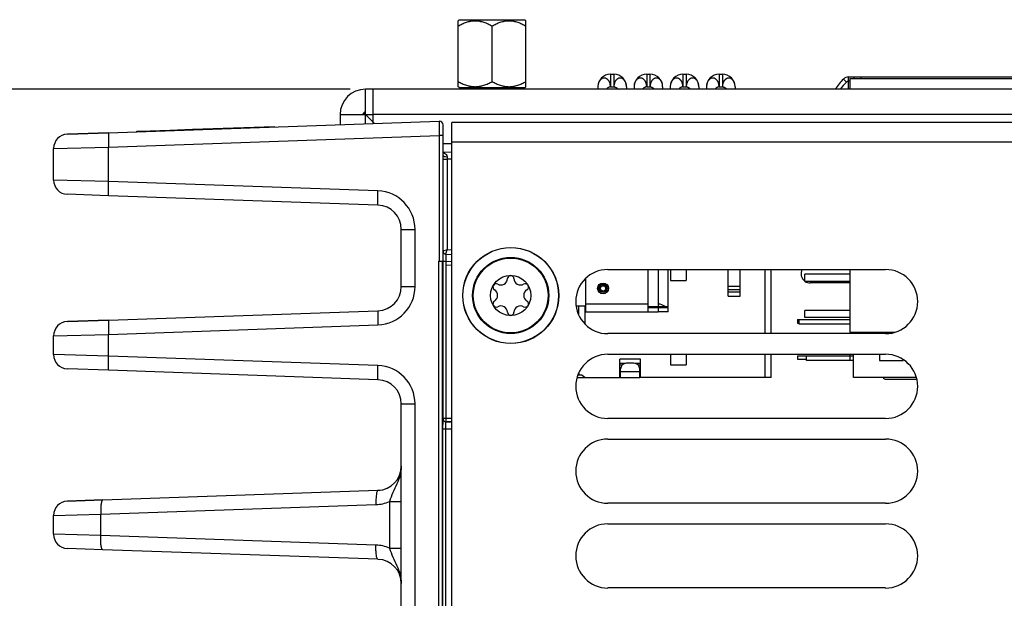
# Model space of a CAD drawing. Header units: inches. Extents: x 0 to 34, y 0 to 22.
# Tile 77 of 133: x 11.4 to 14.1, y 11.2 to 12.8. Entities that reach past the tile are written whole.
import ezdxf

# ---------------------------------------------------------------- set-up
doc = ezdxf.new("R2010")
doc.units = ezdxf.units.IN
doc.header["$LTSCALE"] = 1.87
doc.header["$MEASUREMENT"] = 0
doc.layers.get('0').update_dxf_attribs({"linetype": 'CONTINUOUS'})
for name, color, linetype in [('02___PRT_ALL_AXES', 7, 'CONTINUOUS'), ('5_ALL_CURVES', 7, 'CONTINUOUS'), ('COSMETIC', 7, 'CONTINUOUS'), ('DIMENSIONS', 7, 'CONTINUOUS')]:
    doc.layers.add(name, color=color, linetype=linetype)
doc.styles.get("Standard").update_dxf_attribs({"font": 'txt', "width": 0.8})
doc.dimstyles.new('DIMSTYLE_2', dxfattribs={"dimtxt": 0.125, "dimasz": 0.18, "dimexe": 0.125, "dimexo": 0.0625, "dimgap": 0.0625, "dimtad": 0, "dimtih": 1, "dimtoh": 1, "dimzin": 4, "dimdsep": 46, "dimtxsty": 'STANDARD', "dimblk": '_FILLED', "dimblk1": '_FILLED', "dimblk2": '_FILLED', "dimcen": 0.09, "dimadec": 0, "dimazin": 0, "dimtp": 0.01, "dimtm": 0.01, "dimtfac": 1, "dimtofl": 0, "dimtmove": 0, "dimatfit": 3, "dimldrblk": '_FILLED', "dimfxl": 1, "dimtolj": 1, "dimtzin": 4, "dimarcsym": 0})

# ---------------------------------------------------------------- blocks, each defined once
blk = doc.blocks.new('_FILLED')
at = {"color": 0, "linetype": 'ByBlock'}
blk.add_solid([(0, 0), (-1, 0.1736), (-1, -0.1736)], dxfattribs=at)
blk = doc.blocks.new('*D7')
at = {"layer": 'DIMENSIONS', "color": 2, "linetype": 'Continuous', "transparency": 16777216}
for p, q in [((12.2778, 12.6011), (10.5217, 12.6011)), ((10.6467, 12.6011), (10.6467, 10.6706)), ((10.6467, 8.3027), (10.6467, 10.4206)), ((12.4922, 8.3027), (10.5217, 8.3027))]:
    blk.add_line(p, q, dxfattribs=at)
at = {"layer": 'DIMENSIONS', "color": 2, "linetype": 'Continuous', "transparency": 16777216, "xscale": 0.18, "yscale": 0.18, "zscale": 0.18}
for p, rotation in [((10.6467, 12.6011), 90), ((10.6467, 8.3027), 270)]:
    blk.add_blockref('_FILLED', p, dxfattribs=dict(at, rotation=rotation))
at = {"layer": 'DIMENSIONS', "color": 2, "linetype": 'Continuous', "transparency": 16777216, "insert": (10.6467, 10.6081), "char_height": 0.125, "width": 1.225, "attachment_point": 2, "line_spacing_factor": 0.9}
blk.add_mtext('4.30{\\Ftxt.shx;\\W1.000000;\\H0.125000; }[109.2]', dxfattribs=at)

msp = doc.modelspace()

# ---------------------------------------------------------------- linework, layer by layer
at = {"color": 7, "linetype": 'Continuous'}
for p, q in [((12.5766, 12.7903), (12.5795, 12.7932)), ((12.5766, 12.6081), (12.5766, 12.7902)), ((12.5795, 12.7931), (12.6201, 12.7931)), ((12.6201, 12.7931), (12.7201, 12.7931)), ((12.7201, 12.7931), (12.7607, 12.7931)), ((12.7636, 12.7902), (12.7607, 12.7931)), ((12.7636, 12.6081), (12.7636, 12.7902)), ((12.6701, 12.6226), (12.6701, 12.7758)), ((12.9974, 12.6427), (12.9974, 12.6077)), ((12.9974, 12.6427), (13.0064, 12.6427)), ((13.0064, 12.6427), (13.0064, 12.6077)), ((13.0974, 12.6427), (13.0974, 12.6077)), ((13.0974, 12.6427), (13.1064, 12.6427)), ((13.1064, 12.6427), (13.1064, 12.6077)), ((13.1974, 12.6427), (13.1974, 12.6077)), ((13.1974, 12.6427), (13.2064, 12.6427)), ((13.2064, 12.6427), (13.2064, 12.6077)), ((13.2974, 12.6427), (13.2974, 12.6077)), ((13.2974, 12.6427), (13.3064, 12.6427)), ((13.3064, 12.6427), (13.3064, 12.6077)), ((13.649, 12.6209), (13.6408, 12.6291)), ((13.6507, 12.6222), (13.649, 12.6209)), ((13.6549, 12.635), (14.2089, 12.6351)), ((13.6549, 12.6232), (13.6549, 12.635)), ((13.6589, 12.6232), (13.6549, 12.6232)), ((13.6549, 12.6011), (13.6549, 12.623)), ((13.6589, 12.6304), (13.6589, 12.6011)), ((13.6589, 12.6304), (14.1639, 12.6304)), ((13.6699, 12.635), (13.6699, 12.6304)), ((13.6899, 12.6304), (13.6899, 12.635)), ((12.5791, 12.6056), (12.5766, 12.6081)), ((12.5791, 12.6056), (12.5951, 12.6056)), ((12.5951, 12.6056), (12.7451, 12.6056)), ((12.7451, 12.6056), (12.7611, 12.6056)), ((12.7611, 12.6056), (12.7636, 12.6081)), ((12.9624, 12.6077), (12.9624, 12.6011)), ((12.9974, 12.6077), (13.0064, 12.6077)), ((13.0414, 12.6077), (13.0414, 12.6011)), ((13.0624, 12.6077), (13.0624, 12.6011)), ((13.0974, 12.6077), (13.1064, 12.6077)), ((13.1414, 12.6077), (13.1414, 12.6011)), ((13.1624, 12.6077), (13.1624, 12.6011)), ((13.1974, 12.6077), (13.2064, 12.6077)), ((13.2414, 12.6077), (13.2414, 12.6011)), ((13.2624, 12.6077), (13.2624, 12.6011)), ((13.2974, 12.6077), (13.3064, 12.6077)), ((13.3414, 12.6077), (13.3414, 12.6011)), ((11.6107, 12.4808), (12.5243, 12.5127)), ((11.6978, 12.4855), (11.7799, 12.4883)), ((11.7354, 12.4852), (11.7354, 12.4868)), ((11.7395, 12.4853), (11.7394, 12.4869)), ((11.7799, 12.4883), (11.8425, 12.4905)), ((11.7799, 12.4867), (11.7799, 12.4883)), ((11.8425, 12.4905), (12.0692, 12.4984)), ((11.8426, 12.4889), (11.8425, 12.4905)), ((11.9525, 12.4928), (11.9524, 12.4943)), ((12.0692, 12.4969), (12.0692, 12.4984)), ((12.5345, 12.5029), (12.5345, 12.1171)), ((12.559, 9.0563), (12.559, 12.5093)), ((15.389, 12.5093), (12.559, 12.5093)), ((11.6107, 12.4809), (11.4967, 12.4769)), ((11.4967, 12.4769), (11.6107, 12.4808)), ((11.4967, 12.4769), (11.4967, 12.4769)), ((11.6107, 12.4415), (12.5243, 12.4734)), ((11.6891, 12.4852), (11.692, 12.4853)), ((11.6891, 12.4836), (11.6891, 12.4852)), ((11.6912, 12.4837), (11.6911, 12.4852)), ((11.6913, 12.4852), (11.6978, 12.4855)), ((11.6914, 12.4837), (11.6913, 12.4852)), ((11.6932, 12.4853), (11.6978, 12.4855)), ((11.6978, 12.4855), (11.6978, 12.4839)), ((11.6979, 12.4855), (11.7017, 12.4856)), ((11.7017, 12.484), (11.7017, 12.4856)), ((12.5243, 12.4734), (12.5243, 12.1262)), ((12.5345, 12.4734), (12.5243, 12.4734)), ((11.4587, 12.4375), (11.6107, 12.4415)), ((11.4587, 12.3502), (11.4587, 12.4375)), ((11.6107, 12.3463), (11.6107, 12.4415)), ((15.389, 12.4553), (12.559, 12.4553)), ((12.5345, 12.4281), (12.559, 12.4274)), ((12.5345, 12.4081), (12.546, 12.4081)), ((12.546, 12.4081), (12.546, 12.1572)), ((12.559, 12.4077), (12.546, 12.4081)), ((11.6107, 12.3463), (11.4587, 12.3502)), ((12.3548, 12.3203), (11.6107, 12.3463)), ((11.6107, 12.3069), (11.4967, 12.3109)), ((12.3548, 12.2809), (11.6107, 12.3069)), ((12.4194, 12.0562), (12.4194, 12.214)), ((12.4194, 12.214), (12.4573, 12.214)), ((12.4573, 12.0562), (12.4573, 12.214)), ((12.546, 12.1572), (12.5345, 12.1534)), ((12.5422, 12.1455), (12.559, 12.145)), ((12.5422, 12.1455), (12.5422, 12.1258)), ((12.559, 12.1569), (12.546, 12.1572)), ((12.5217, 12.1262), (12.5217, 9.0407)), ((12.5217, 12.1262), (12.5243, 12.1262)), ((12.5318, 12.1254), (12.5318, 9.0415)), ((12.5318, 12.1254), (12.5319, 12.125)), ((12.5321, 12.1246), (12.5343, 12.1171)), ((12.5343, 12.1171), (12.5343, 11.6924)), ((12.5345, 12.1258), (12.542, 12.1258)), ((12.5422, 12.1258), (12.5422, 12.1161)), ((12.5422, 12.1258), (12.559, 12.1254)), ((12.5422, 12.1161), (12.5422, 11.6924)), ((12.5422, 12.1161), (12.559, 12.1152)), ((12.9295, 11.986), (12.9295, 12.0791)), ((13.1016, 11.986), (13.1016, 12.1031)), ((13.1291, 12.1031), (13.1291, 11.9998)), ((13.1567, 11.9998), (13.1567, 12.1031)), ((13.1628, 12.1031), (13.1628, 12.0725)), ((13.2061, 12.1031), (13.2061, 12.0725)), ((13.3222, 12.0292), (13.3222, 12.1031)), ((13.3557, 12.0292), (13.3557, 12.1031)), ((13.4236, 12.1031), (13.4236, 11.926)), ((13.4413, 11.926), (13.4413, 12.1031)), ((13.5339, 12.0704), (13.5339, 12.0904)), ((13.6589, 12.0904), (13.5339, 12.0904)), ((13.6589, 12.1031), (13.6589, 11.9304)), ((12.4194, 12.0562), (12.4573, 12.0562)), ((13.1628, 12.0725), (13.2061, 12.0725)), ((13.3557, 12.0563), (13.3222, 12.0563)), ((13.6589, 12.0704), (13.5339, 12.0704)), ((13.6589, 12.0661), (13.5489, 12.0661)), ((13.3222, 12.048), (13.3557, 12.048)), ((13.3557, 12.0403), (13.3222, 12.0403)), ((13.3222, 12.0292), (13.3557, 12.0292)), ((12.9019, 12.0145), (12.9011, 12.0145)), ((12.9019, 12.0208), (12.9019, 12.0083)), ((12.9295, 12.0017), (12.9028, 12.0017)), ((12.9098, 11.9779), (12.9098, 12.0017)), ((12.9275, 11.9516), (12.9275, 12.0017)), ((13.1016, 12.0077), (12.9295, 12.0077)), ((13.1484, 11.9998), (13.1016, 11.9998)), ((13.1016, 11.9978), (13.1291, 11.9978)), ((13.1291, 11.9978), (13.1291, 11.986)), ((13.1291, 11.9978), (13.1567, 11.9978)), ((13.1567, 11.9998), (13.1484, 11.9998)), ((13.1567, 11.986), (13.1567, 11.9978)), ((11.6107, 11.9633), (12.3548, 11.9893)), ((12.9295, 11.986), (13.1291, 11.986)), ((13.1567, 11.986), (13.1291, 11.986)), ((13.5339, 11.9704), (13.5339, 11.9904)), ((13.6589, 11.9904), (13.5339, 11.9904)), ((13.6589, 11.9704), (13.5339, 11.9704)), ((11.6107, 11.9634), (11.4967, 11.9594)), ((11.4967, 11.9594), (11.6107, 11.9633)), ((11.4967, 11.9594), (11.4967, 11.9594)), ((11.6107, 11.924), (12.3548, 11.95)), ((13.5139, 11.9651), (13.5139, 11.9551)), ((13.5139, 11.9651), (13.6589, 11.9651)), ((13.5139, 11.9551), (13.5189, 11.9551)), ((13.5189, 11.952), (13.5189, 11.964)), ((13.6589, 11.964), (13.5189, 11.964)), ((13.6589, 11.952), (13.5189, 11.952)), ((11.4587, 11.92), (11.6107, 11.924)), ((11.4587, 11.8681), (11.4587, 11.92)), ((11.6107, 11.8641), (11.6107, 11.924)), ((13.6589, 11.9304), (13.7839, 11.9304)), ((13.6739, 11.926), (13.6739, 11.9304)), ((11.6107, 11.8641), (11.4587, 11.8681)), ((12.3548, 11.8381), (11.6107, 11.8641)), ((13.1628, 11.869), (13.1628, 11.8401)), ((13.2061, 11.869), (13.2061, 11.8401)), ((13.4236, 11.869), (13.4236, 11.8047)), ((13.4413, 11.8047), (13.4413, 11.869)), ((13.5139, 11.8651), (13.5139, 11.8551)), ((13.5139, 11.8651), (13.6689, 11.8651)), ((13.5389, 11.852), (13.5389, 11.864)), ((13.6689, 11.864), (13.5389, 11.864)), ((13.6689, 11.805), (13.6689, 11.869)), ((13.7409, 11.869), (13.7409, 11.852)), ((13.023, 11.8047), (13.023, 11.8559)), ((13.0801, 11.8559), (13.023, 11.8559)), ((13.0388, 11.8439), (13.023, 11.8439)), ((13.023, 11.8397), (13.0301, 11.8397)), ((13.0622, 11.8441), (13.0409, 11.8441)), ((13.0801, 11.8439), (13.0643, 11.8439)), ((13.073, 11.8397), (13.0801, 11.8397)), ((13.0801, 11.8047), (13.0801, 11.8559)), ((13.1628, 11.8401), (13.2061, 11.8401)), ((13.5139, 11.8551), (13.5389, 11.8551)), ((13.6689, 11.852), (13.5389, 11.852)), ((13.7409, 11.852), (13.8059, 11.852)), ((13.8059, 11.852), (13.8059, 11.8539)), ((11.6107, 11.8248), (11.4967, 11.8287)), ((12.3548, 11.7988), (11.6107, 11.8248)), ((12.9165, 11.8116), (12.9076, 11.8116)), ((12.9105, 11.8116), (12.9105, 11.8186)), ((12.9187, 11.8109), (12.9265, 11.8055)), ((13.023, 11.8166), (13.0252, 11.8166)), ((13.0252, 11.8047), (13.0252, 11.8284)), ((13.0779, 11.8205), (13.0252, 11.8205)), ((13.0779, 11.8047), (13.0779, 11.8284)), ((13.0779, 11.8166), (13.0801, 11.8166)), ((12.9047, 11.8047), (13.023, 11.8047)), ((13.0252, 11.8047), (13.023, 11.8047)), ((13.0252, 11.8047), (13.0779, 11.8047)), ((13.0801, 11.8047), (13.0779, 11.8047)), ((13.4295, 11.8047), (13.0801, 11.8047)), ((13.4413, 11.8047), (13.4295, 11.8047)), ((13.8423, 11.805), (13.6689, 11.805)), ((13.7589, 11.8001), (13.8389, 11.8001)), ((12.4194, 11.0641), (12.4194, 11.7319)), ((12.4194, 11.7319), (12.4573, 11.7319)), ((12.4573, 11.0641), (12.4573, 11.7319)), ((12.5338, 11.6849), (12.5335, 11.6629)), ((12.534, 11.6889), (12.5338, 11.6849)), ((12.5342, 11.6904), (12.534, 11.6889)), ((12.5343, 11.6904), (12.5342, 11.6904)), ((12.5343, 11.6924), (12.5383, 11.6924)), ((12.5343, 11.6924), (12.5343, 11.6904)), ((12.5383, 11.6924), (12.559, 11.6924)), ((12.5422, 11.6924), (12.5421, 11.6826)), ((12.5421, 11.6826), (12.5421, 11.6825)), ((12.559, 11.6826), (12.5421, 11.6826)), ((12.5421, 11.6825), (12.559, 11.6825)), ((12.5335, 11.6629), (12.5335, 9.0472)), ((12.5335, 11.6629), (12.5414, 11.6629)), ((12.5414, 11.6629), (12.5414, 9.048)), ((12.5414, 11.6629), (12.559, 11.6629)), ((11.5943, 11.4667), (12.3548, 11.4933)), ((11.4967, 11.4633), (11.5943, 11.4667)), ((11.5943, 11.4667), (11.4967, 11.4633)), ((11.4967, 11.4633), (11.4967, 11.4633)), ((11.5889, 11.4274), (12.3493, 11.4539)), ((12.3868, 11.4622), (12.3868, 11.3338)), ((12.3868, 11.4622), (12.4194, 11.4622)), ((11.4587, 11.424), (11.5889, 11.4274)), ((11.5889, 11.3686), (11.5889, 11.4274)), ((11.4587, 11.372), (11.4587, 11.424)), ((11.5889, 11.3686), (11.4587, 11.372)), ((12.3493, 11.3421), (11.5889, 11.3686)), ((11.5943, 11.3293), (11.4967, 11.3327)), ((12.3548, 11.3027), (11.5943, 11.3293)), ((12.3868, 11.3338), (12.4194, 11.3338))]:
    msp.add_line(p, q, dxfattribs=at)
at = {"color": 3, "linetype": 'Continuous'}
for p, q in [((12.3203, 12.5056), (12.3203, 12.6011)), ((12.3403, 12.6011), (12.3203, 12.6011)), ((12.3403, 12.6011), (12.3403, 12.5063)), ((12.2503, 12.5311), (12.2503, 12.5032)), ((12.2503, 12.5311), (12.3403, 12.5311)), ((12.345, 12.5065), (12.3203, 12.5311)), ((12.5345, 12.4511), (12.559, 12.4511))]:
    msp.add_line(p, q, dxfattribs=at)
at = {"color": 7, "linetype": 'Continuous'}
for centre, radius in [((12.722, 12.0313), 0.1325), ((12.7215, 12.0315), 0.1053), ((12.7215, 12.0315), 0.1033), ((12.7215, 12.0315), 0.0555), ((12.9767, 12.051), 0.0149), ((12.9767, 12.051), 0.0113), ((12.9767, 12.051), 0.0108), ((12.9767, 12.051), 0.00721)]:
    msp.add_circle(centre, radius, dxfattribs=at)
for centre, radius, start, end in [((12.9974, 12.6077), 0.035, 90, 180), ((13.0064, 12.6077), 0.035, 0, 90), ((13.0974, 12.6077), 0.035, 90, 180), ((13.1064, 12.6077), 0.035, 0, 90), ((13.1974, 12.6077), 0.035, 90, 180), ((13.2064, 12.6077), 0.035, 0, 90), ((13.2974, 12.6077), 0.035, 90, 180), ((13.3064, 12.6077), 0.035, 0, 90), ((13.7649, 12.5058), 0.175, 135.2065, 146.7888), ((13.6549, 12.615), 0.02, 90, 135.2065), ((13.7639, 12.5042), 0.1638, 134.5281, 143.3747), ((12.3203, 12.5311), 0.00395, 90, 180), ((12.5247, 12.5029), 0.00984, 0.0143, 91.9995), ((11.4981, 12.4375), 0.0394, 92.0018, 180.0001), ((11.4981, 12.4375), 0.0394, 92, 180), ((13.7285, 12.4267), 1.1827, 180.5887, 180.9035), ((11.4981, 12.3502), 0.0394, 180, 268), ((12.351, 12.214), 0.1063, 0.0015, 87.9985), ((12.3524, 12.214), 0.0669, 0.001, 88.0007), ((12.5424, 12.1534), 0.00787, 180.0016, 268.5), ((12.6944, 12.0785), 0.0181, 241.6303, 358.3697), ((12.7215, 12.0778), 0.00906, 1.6303, 178.3697), ((12.7487, 12.0785), 0.0181, 181.6303, 298.3697), ((13.5489, 12.0911), 0.025, 150.8614, 232.7759), ((12.351, 12.0562), 0.1063, 272.0014, 359.9986), ((12.3524, 12.0562), 0.0669, 271.9993, 359.999), ((12.3524, 12.0562), 0.0669, 271.9993, 359.999), ((12.6815, 12.0546), 0.00906, 61.6303, 238.3697), ((12.7616, 12.0546), 0.00906, 301.6303, 118.3697), ((13.5489, 12.0911), 0.025, 235.8373, 270), ((12.6672, 12.0315), 0.0181, 301.6303, 58.3697), ((12.7758, 12.0315), 0.0181, 121.6303, 238.3697), ((12.6815, 12.0084), 0.00906, 121.6303, 298.3697), ((12.6944, 11.9845), 0.0181, 1.6303, 118.3697), ((12.7487, 11.9845), 0.0181, 61.6303, 178.3697), ((12.7616, 12.0084), 0.00906, 241.6303, 58.3697), ((13.1206, 12.0057), 0.00787, 270, 311.4096), ((13.1206, 12.0057), 0.0197, 336.2048, 342.4497), ((12.7215, 11.9853), 0.00906, 181.6303, 358.3697), ((11.4981, 11.92), 0.0394, 92, 180), ((11.4981, 11.92), 0.0394, 92.0018, 180.0001), ((11.4981, 11.8681), 0.0394, 180, 268), ((12.351, 11.7319), 0.1063, 0.0015, 87.9985), ((13.0409, 11.8284), 0.0157, 90, 180), ((13.0622, 11.8284), 0.0157, 0, 90), ((12.9165, 11.8077), 0.00394, 55.008, 90), ((12.3524, 11.7319), 0.0669, 0.001, 88.0007), ((12.9288, 11.8087), 0.00394, 235.008, 270), ((13.7589, 11.8101), 0.01, 210.4551, 270), ((13.8389, 11.8101), 0.01, 270, 295.9684), ((12.5421, 11.6904), 0.00788, 180.0296, 269.9704), ((12.5421, 11.6904), 0.00788, 180.0296, 269.9704), ((12.3524, 11.5602), 0.0669, 271.9973, 359.9963), ((12.3524, 11.5601), 0.0669, 271.9993, 359.9989), ((11.4981, 11.424), 0.0394, 92.0023, 180.0001), ((11.4981, 11.424), 0.0394, 92, 180), ((11.4981, 11.372), 0.0394, 180, 268), ((12.3524, 11.2358), 0.0669, 0.0039, 88.0027)]:
    msp.add_arc(centre, radius, start, end, dxfattribs=at)
at = {"color": 3, "linetype": 'Continuous'}
for radius in [0.07, 0.00691]:
    msp.add_arc((12.3203, 12.5311), radius, 90, 180, dxfattribs=at)
at = {"color": 40, "linetype": 'Continuous'}
msp.add_arc((13.7649, 12.5058), 0.175, 146.7888, 147.0138, dxfattribs=at)
at = {"color": 7, "linetype": 'Continuous'}
msp.add_ellipse((13.1291, 11.9801), major_axis=(0.0276, 0), ratio=0.999988, start_param=0.795603, end_param=1.570796, dxfattribs=at)
for points, knots in [([(12.5766, 12.7758), (12.5802, 12.7779), (12.5876, 12.7818), (12.5972, 12.7857), (12.6041, 12.7877), (12.6081, 12.7886), (12.6121, 12.7894), (12.6172, 12.7901), (12.6233, 12.7903), (12.6294, 12.7901), (12.6345, 12.7894), (12.6385, 12.7886), (12.6425, 12.7877), (12.6494, 12.7857), (12.6591, 12.7818), (12.6664, 12.7779), (12.6701, 12.7758)], [0, 0, 0, 0, 0.126749, 0.25221, 0.314494, 0.345533, 0.376512, 0.438312, 0.499999, 0.561687, 0.623487, 0.654466, 0.685505, 0.747788, 0.87325, 1, 1, 1, 1]), ([(12.6701, 12.7758), (12.6737, 12.7779), (12.6811, 12.7818), (12.6907, 12.7857), (12.6976, 12.7877), (12.7016, 12.7886), (12.7056, 12.7894), (12.7107, 12.7901), (12.7168, 12.7903), (12.7229, 12.7901), (12.728, 12.7894), (12.732, 12.7886), (12.736, 12.7877), (12.7429, 12.7857), (12.7526, 12.7818), (12.7599, 12.7779), (12.7636, 12.7758)], [0, 0, 0, 0, 0.12675, 0.252212, 0.314495, 0.345534, 0.376513, 0.438313, 0.500001, 0.561688, 0.623488, 0.654468, 0.685506, 0.74779, 0.873251, 1, 1, 1, 1]), ([(12.5766, 12.6226), (12.5802, 12.6205), (12.5876, 12.6166), (12.5972, 12.6127), (12.6041, 12.6107), (12.6081, 12.6098), (12.6121, 12.609), (12.6172, 12.6083), (12.6233, 12.6081), (12.6294, 12.6083), (12.6345, 12.609), (12.6385, 12.6098), (12.6425, 12.6107), (12.6494, 12.6127), (12.6591, 12.6166), (12.6664, 12.6205), (12.6701, 12.6226)], [0, 0, 0, 0, 0.12675, 0.252212, 0.314495, 0.345534, 0.376513, 0.438313, 0.500001, 0.561688, 0.623488, 0.654468, 0.685506, 0.74779, 0.873251, 1, 1, 1, 1]), ([(12.6701, 12.6226), (12.6737, 12.6205), (12.6811, 12.6166), (12.6907, 12.6127), (12.6976, 12.6107), (12.7016, 12.6098), (12.7056, 12.609), (12.7107, 12.6083), (12.7168, 12.6081), (12.7229, 12.6083), (12.728, 12.609), (12.732, 12.6098), (12.736, 12.6107), (12.7429, 12.6127), (12.7526, 12.6166), (12.7599, 12.6205), (12.7636, 12.6226)], [0, 0, 0, 0, 0.126749, 0.25221, 0.314494, 0.345533, 0.376512, 0.438312, 0.499999, 0.561687, 0.623487, 0.654466, 0.685505, 0.747788, 0.87325, 1, 1, 1, 1]), ([(12.9974, 12.6077), (12.9974, 12.6093), (12.9972, 12.6117), (12.9966, 12.6148), (12.9958, 12.6178), (12.9947, 12.6206), (12.9933, 12.6232), (12.9922, 12.625), (12.9908, 12.6266), (12.9897, 12.6278), (12.9887, 12.6286), (12.9877, 12.6294), (12.9864, 12.6303), (12.9851, 12.631), (12.984, 12.6314), (12.9829, 12.6318), (12.9815, 12.632), (12.9797, 12.6321), (12.978, 12.632), (12.9766, 12.6318), (12.9755, 12.6314), (12.9744, 12.631), (12.9731, 12.6303), (12.9715, 12.6292), (12.9701, 12.628), (12.9687, 12.6266), (12.9675, 12.625), (12.9663, 12.6232), (12.9653, 12.6213), (12.9644, 12.6192), (12.9635, 12.6163), (12.9627, 12.6124), (12.9624, 12.6093), (12.9624, 12.6077)], [0, 0, 0, 0, 0.072508, 0.108406, 0.143769, 0.212367, 0.245432, 0.27752, 0.308593, 0.338665, 0.353323, 0.367718, 0.395723, 0.422829, 0.436144, 0.449352, 0.475512, 0.501405, 0.527083, 0.552874, 0.565966, 0.579271, 0.606568, 0.634708, 0.663508, 0.693044, 0.723588, 0.755341, 0.788217, 0.82203, 0.856618, 0.927611, 1, 1, 1, 1]), ([(13.0414, 12.6077), (13.0414, 12.6093), (13.0412, 12.6124), (13.0404, 12.6163), (13.0394, 12.6192), (13.0386, 12.6213), (13.0376, 12.6232), (13.0364, 12.625), (13.0352, 12.6266), (13.0338, 12.628), (13.0324, 12.6292), (13.0308, 12.6303), (13.0295, 12.631), (13.0284, 12.6314), (13.0273, 12.6318), (13.0259, 12.632), (13.0242, 12.6321), (13.0224, 12.632), (13.021, 12.6318), (13.0199, 12.6314), (13.0188, 12.631), (13.0175, 12.6303), (13.0162, 12.6294), (13.0152, 12.6286), (13.0142, 12.6278), (13.013, 12.6266), (13.0117, 12.625), (13.0106, 12.6232), (13.0092, 12.6206), (13.0081, 12.6178), (13.0073, 12.6148), (13.0067, 12.6117), (13.0065, 12.6093), (13.0064, 12.6077)], [0, 0, 0, 0, 0.072389, 0.143382, 0.17797, 0.211783, 0.244659, 0.276412, 0.306956, 0.336492, 0.365292, 0.393432, 0.420729, 0.434034, 0.447126, 0.472917, 0.498595, 0.524488, 0.550648, 0.563856, 0.577171, 0.604277, 0.632282, 0.646677, 0.661335, 0.691407, 0.72248, 0.754568, 0.787633, 0.856231, 0.891594, 0.927492, 1, 1, 1, 1]), ([(13.0974, 12.6077), (13.0974, 12.6085), (13.0973, 12.6101), (13.097, 12.6124), (13.0966, 12.6148), (13.096, 12.617), (13.0953, 12.6192), (13.0944, 12.6213), (13.0933, 12.6232), (13.0922, 12.625), (13.0908, 12.6266), (13.0897, 12.6278), (13.0887, 12.6286), (13.0877, 12.6294), (13.0864, 12.6303), (13.0851, 12.631), (13.084, 12.6314), (13.0829, 12.6318), (13.0815, 12.632), (13.0797, 12.6321), (13.078, 12.632), (13.0766, 12.6318), (13.0755, 12.6314), (13.0744, 12.631), (13.0731, 12.6303), (13.0715, 12.6292), (13.0701, 12.628), (13.0687, 12.6266), (13.0675, 12.625), (13.0663, 12.6232), (13.065, 12.6206), (13.0636, 12.617), (13.0627, 12.6124), (13.0624, 12.6093), (13.0624, 12.6077)], [0, 0, 0, 0, 0.036331, 0.072545, 0.108413, 0.143769, 0.178485, 0.212441, 0.245508, 0.277592, 0.308669, 0.338761, 0.353429, 0.367827, 0.395815, 0.422882, 0.436179, 0.44938, 0.475548, 0.50147, 0.527174, 0.552971, 0.566056, 0.579341, 0.606575, 0.634661, 0.663474, 0.693084, 0.723704, 0.755485, 0.788347, 0.856625, 0.927583, 1, 1, 1, 1]), ([(13.1414, 12.6077), (13.1414, 12.6093), (13.1412, 12.6124), (13.1404, 12.6163), (13.1394, 12.6192), (13.1386, 12.6213), (13.1376, 12.6232), (13.1364, 12.625), (13.1352, 12.6266), (13.1338, 12.628), (13.1324, 12.6292), (13.1308, 12.6303), (13.1295, 12.631), (13.1284, 12.6314), (13.1273, 12.6318), (13.1259, 12.632), (13.1242, 12.6321), (13.1224, 12.632), (13.121, 12.6318), (13.1199, 12.6314), (13.1188, 12.631), (13.1175, 12.6303), (13.1162, 12.6294), (13.1152, 12.6286), (13.1142, 12.6278), (13.113, 12.6266), (13.1117, 12.625), (13.1106, 12.6232), (13.1092, 12.6206), (13.1081, 12.6178), (13.1073, 12.6148), (13.1067, 12.6117), (13.1065, 12.6093), (13.1064, 12.6077)], [0, 0, 0, 0, 0.072389, 0.143382, 0.17797, 0.211783, 0.244659, 0.276412, 0.306956, 0.336492, 0.365292, 0.393432, 0.420729, 0.434034, 0.447126, 0.472917, 0.498595, 0.524488, 0.550648, 0.563856, 0.577171, 0.604277, 0.632282, 0.646677, 0.661335, 0.691407, 0.72248, 0.754568, 0.787633, 0.856231, 0.891594, 0.927492, 1, 1, 1, 1]), ([(13.1974, 12.6077), (13.1974, 12.6085), (13.1973, 12.6101), (13.197, 12.6124), (13.1966, 12.6148), (13.196, 12.617), (13.1953, 12.6192), (13.1944, 12.6213), (13.1933, 12.6232), (13.1922, 12.625), (13.1908, 12.6266), (13.1897, 12.6278), (13.1887, 12.6286), (13.1877, 12.6294), (13.1864, 12.6303), (13.1851, 12.631), (13.184, 12.6314), (13.1829, 12.6318), (13.1815, 12.632), (13.1797, 12.6321), (13.178, 12.632), (13.1766, 12.6318), (13.1755, 12.6314), (13.1744, 12.631), (13.1731, 12.6303), (13.1715, 12.6292), (13.1701, 12.628), (13.1687, 12.6266), (13.1675, 12.625), (13.1663, 12.6232), (13.165, 12.6206), (13.1636, 12.617), (13.1627, 12.6124), (13.1624, 12.6093), (13.1624, 12.6077)], [0, 0, 0, 0, 0.036331, 0.072545, 0.108413, 0.143769, 0.178485, 0.212441, 0.245508, 0.277592, 0.308669, 0.338761, 0.353429, 0.367827, 0.395815, 0.422882, 0.436179, 0.44938, 0.475548, 0.50147, 0.527174, 0.552971, 0.566056, 0.579341, 0.606575, 0.634661, 0.663474, 0.693084, 0.723704, 0.755485, 0.788347, 0.856625, 0.927583, 1, 1, 1, 1]), ([(13.2414, 12.6077), (13.2414, 12.6093), (13.2412, 12.6124), (13.2403, 12.617), (13.2389, 12.6206), (13.2376, 12.6232), (13.2364, 12.625), (13.2352, 12.6266), (13.2338, 12.628), (13.2324, 12.6292), (13.2308, 12.6303), (13.2295, 12.631), (13.2284, 12.6314), (13.2273, 12.6318), (13.2259, 12.632), (13.2242, 12.6321), (13.2224, 12.632), (13.221, 12.6318), (13.2199, 12.6314), (13.2188, 12.631), (13.2175, 12.6303), (13.2162, 12.6294), (13.2152, 12.6286), (13.2142, 12.6278), (13.213, 12.6266), (13.2117, 12.625), (13.2106, 12.6232), (13.2095, 12.6213), (13.2086, 12.6192), (13.2079, 12.617), (13.2073, 12.6148), (13.2069, 12.6124), (13.2066, 12.6101), (13.2065, 12.6085), (13.2064, 12.6077)], [0, 0, 0, 0, 0.072417, 0.143375, 0.211653, 0.244515, 0.276296, 0.306916, 0.336526, 0.365339, 0.393425, 0.420659, 0.433944, 0.447029, 0.472826, 0.49853, 0.524452, 0.55062, 0.563821, 0.577118, 0.604185, 0.632173, 0.646571, 0.661239, 0.691331, 0.722408, 0.754492, 0.787559, 0.821515, 0.856231, 0.891587, 0.927455, 0.963669, 1, 1, 1, 1]), ([(13.2974, 12.6077), (13.2974, 12.6085), (13.2973, 12.6101), (13.297, 12.6124), (13.2966, 12.6148), (13.296, 12.617), (13.2953, 12.6192), (13.2944, 12.6213), (13.2933, 12.6232), (13.2922, 12.625), (13.2908, 12.6266), (13.2897, 12.6278), (13.2887, 12.6286), (13.2877, 12.6294), (13.2864, 12.6303), (13.2851, 12.631), (13.284, 12.6314), (13.2829, 12.6318), (13.2815, 12.632), (13.2797, 12.6321), (13.278, 12.632), (13.2766, 12.6318), (13.2755, 12.6314), (13.2744, 12.631), (13.2731, 12.6303), (13.2715, 12.6292), (13.2701, 12.628), (13.2687, 12.6266), (13.2675, 12.625), (13.2663, 12.6232), (13.265, 12.6206), (13.2636, 12.617), (13.2627, 12.6124), (13.2624, 12.6093), (13.2624, 12.6077)], [0, 0, 0, 0, 0.036331, 0.072545, 0.108413, 0.143769, 0.178485, 0.212441, 0.245508, 0.277592, 0.308669, 0.338761, 0.353429, 0.367827, 0.395815, 0.422882, 0.436179, 0.44938, 0.475548, 0.50147, 0.527174, 0.552971, 0.566056, 0.579341, 0.606575, 0.634661, 0.663474, 0.693084, 0.723704, 0.755485, 0.788347, 0.856625, 0.927583, 1, 1, 1, 1]), ([(13.3414, 12.6077), (13.3414, 12.6093), (13.3412, 12.6124), (13.3404, 12.6163), (13.3394, 12.6192), (13.3386, 12.6213), (13.3376, 12.6232), (13.3364, 12.625), (13.3352, 12.6266), (13.3338, 12.628), (13.3324, 12.6292), (13.3308, 12.6303), (13.3295, 12.631), (13.3284, 12.6314), (13.3273, 12.6318), (13.3259, 12.632), (13.3242, 12.6321), (13.3224, 12.632), (13.321, 12.6318), (13.3199, 12.6314), (13.3188, 12.631), (13.3175, 12.6303), (13.3162, 12.6294), (13.3152, 12.6286), (13.3142, 12.6278), (13.313, 12.6266), (13.3117, 12.625), (13.3106, 12.6232), (13.3092, 12.6206), (13.3081, 12.6178), (13.3073, 12.6148), (13.3067, 12.6117), (13.3065, 12.6093), (13.3064, 12.6077)], [0, 0, 0, 0, 0.072389, 0.143382, 0.17797, 0.211783, 0.244659, 0.276412, 0.306956, 0.336492, 0.365292, 0.393432, 0.420729, 0.434034, 0.447126, 0.472917, 0.498595, 0.524488, 0.550648, 0.563856, 0.577171, 0.604277, 0.632282, 0.646677, 0.661335, 0.691407, 0.72248, 0.754568, 0.787633, 0.856231, 0.891594, 0.927492, 1, 1, 1, 1]), ([(13.6549, 12.6232), (13.6542, 12.6232), (13.6527, 12.6231), (13.6513, 12.6225), (13.6507, 12.6222)], [0, 0, 0, 0, 0.504573, 1, 1, 1, 1]), ([(12.9913, 12.6059), (12.9903, 12.6053), (12.9882, 12.6039), (12.9865, 12.6021), (12.9857, 12.6011)], [0, 0, 0, 0, 0.497309, 1, 1, 1, 1]), ([(12.9974, 12.6077), (12.9969, 12.6077), (12.9959, 12.6076), (12.9943, 12.6072), (12.9928, 12.6067), (12.9918, 12.6062), (12.9913, 12.6059)], [0, 0, 0, 0, 0.24172, 0.488651, 0.741495, 1, 1, 1, 1]), ([(13.0064, 12.6077), (13.007, 12.6077), (13.0081, 12.6076), (13.0097, 12.6072), (13.0113, 12.6066), (13.0134, 12.6055), (13.0158, 12.6038), (13.0174, 12.6021), (13.0182, 12.6011)], [0, 0, 0, 0, 0.116961, 0.236567, 0.359151, 0.484542, 0.741078, 1, 1, 1, 1]), ([(13.0974, 12.6077), (13.0969, 12.6077), (13.0958, 12.6075), (13.0942, 12.6071), (13.0926, 12.6065), (13.0906, 12.6055), (13.0882, 12.6038), (13.0865, 12.6021), (13.0858, 12.6011)], [0, 0, 0, 0, 0.117152, 0.237094, 0.359989, 0.485562, 0.741929, 1, 1, 1, 1]), ([(13.1064, 12.6077), (13.107, 12.6077), (13.1081, 12.6076), (13.1097, 12.6072), (13.1113, 12.6066), (13.1134, 12.6055), (13.1158, 12.6038), (13.1174, 12.6021), (13.1182, 12.6011)], [0, 0, 0, 0, 0.116961, 0.236567, 0.359151, 0.484542, 0.741078, 1, 1, 1, 1]), ([(13.1974, 12.6077), (13.1969, 12.6077), (13.1958, 12.6075), (13.1942, 12.6071), (13.1926, 12.6065), (13.1906, 12.6055), (13.1882, 12.6038), (13.1865, 12.6021), (13.1858, 12.6011)], [0, 0, 0, 0, 0.117152, 0.237094, 0.359989, 0.485562, 0.741929, 1, 1, 1, 1]), ([(13.2064, 12.6077), (13.207, 12.6077), (13.2081, 12.6075), (13.2097, 12.6071), (13.2113, 12.6065), (13.2133, 12.6055), (13.2157, 12.6038), (13.2174, 12.6021), (13.2181, 12.6011)], [0, 0, 0, 0, 0.117152, 0.237094, 0.359989, 0.485562, 0.741929, 1, 1, 1, 1]), ([(13.2913, 12.6058), (13.2903, 12.6053), (13.2883, 12.6039), (13.2865, 12.6021), (13.2858, 12.6011)], [0, 0, 0, 0, 0.498035, 1, 1, 1, 1]), ([(13.2974, 12.6077), (13.2964, 12.6076), (13.2948, 12.6073), (13.2928, 12.6066), (13.2918, 12.6061), (13.2913, 12.6058)], [0, 0, 0, 0, 0.488105, 0.741338, 1, 1, 1, 1]), ([(13.3064, 12.6077), (13.307, 12.6077), (13.3081, 12.6076), (13.3097, 12.6072), (13.3113, 12.6066), (13.3134, 12.6055), (13.3158, 12.6038), (13.3174, 12.6021), (13.3182, 12.6011)], [0, 0, 0, 0, 0.116961, 0.236567, 0.359151, 0.484542, 0.741078, 1, 1, 1, 1]), ([(12.5243, 12.5127), (12.5243, 12.5127), (12.5243, 12.5123), (12.5242, 12.5119), (12.5243, 12.5109), (12.5242, 12.5096), (12.5242, 12.508), (12.5242, 12.5051), (12.5242, 12.5009), (12.5242, 12.495), (12.5242, 12.4883), (12.5243, 12.481), (12.5243, 12.476), (12.5243, 12.4734)], [0, 0, 0, 0, 0.004916, 0.019355, 0.043199, 0.076276, 0.118238, 0.168664, 0.293031, 0.444495, 0.61732, 0.805093, 1, 1, 1, 1]), ([(11.6107, 12.4808), (11.6106, 12.4808), (11.6105, 12.4805), (11.6104, 12.48), (11.6104, 12.479), (11.6102, 12.4771), (11.6102, 12.4738), (11.6101, 12.4689), (11.6102, 12.463), (11.6103, 12.4538), (11.6105, 12.4465), (11.6107, 12.4415)], [0, 0, 0, 0, 0.005912, 0.020691, 0.044679, 0.077783, 0.170237, 0.294324, 0.445493, 0.618086, 1, 1, 1, 1]), ([(12.5345, 12.4185), (12.5345, 12.4179), (12.5356, 12.4166), (12.5395, 12.415), (12.5432, 12.4146), (12.5459, 12.4146)], [0, 0, 0, 0, 0.134201, 0.352345, 1, 1, 1, 1]), ([(12.5387, 12.4247), (12.5405, 12.4237), (12.544, 12.4211), (12.5459, 12.4168), (12.5459, 12.4146)], [0, 0, 0, 0, 0.48579, 1, 1, 1, 1]), ([(11.6107, 12.3069), (11.6106, 12.3069), (11.6105, 12.3073), (11.6104, 12.3078), (11.6104, 12.3087), (11.6102, 12.3107), (11.6102, 12.314), (11.6101, 12.3188), (11.6102, 12.3247), (11.6103, 12.334), (11.6105, 12.3412), (11.6107, 12.3463)], [0, 0, 0, 0, 0.00591, 0.020687, 0.044674, 0.077776, 0.170228, 0.294315, 0.445484, 0.618079, 1, 1, 1, 1]), ([(12.3548, 12.2809), (12.3547, 12.2809), (12.3546, 12.2813), (12.3545, 12.2818), (12.3544, 12.2828), (12.3543, 12.2847), (12.3542, 12.288), (12.3542, 12.2928), (12.3542, 12.2987), (12.3544, 12.308), (12.3546, 12.3153), (12.3548, 12.3203)], [0, 0, 0, 0, 0.00591, 0.020687, 0.044674, 0.077776, 0.170228, 0.294315, 0.445484, 0.618079, 1, 1, 1, 1]), ([(12.5422, 12.1455), (12.5421, 12.1455), (12.5423, 12.146), (12.5424, 12.1465), (12.5428, 12.1477), (12.5432, 12.1491), (12.5438, 12.1509), (12.5448, 12.1536), (12.5455, 12.1557), (12.546, 12.1572)], [0, 0, 0, 0, 0.019383, 0.077921, 0.172783, 0.299229, 0.451501, 0.623342, 1, 1, 1, 1]), ([(12.5238, 12.1262), (12.5251, 12.1262), (12.5276, 12.1262), (12.5306, 12.1261), (12.5325, 12.1259), (12.5336, 12.1257), (12.5341, 12.1256), (12.5345, 12.1255), (12.5345, 12.1254)], [0, 0, 0, 0, 0.371712, 0.694989, 0.820578, 0.914966, 0.974565, 1, 1, 1, 1]), ([(12.3548, 11.9893), (12.3547, 11.9893), (12.3546, 11.989), (12.3545, 11.9885), (12.3544, 11.9875), (12.3543, 11.9855), (12.3542, 11.9822), (12.3542, 11.9774), (12.3542, 11.9715), (12.3544, 11.9623), (12.3546, 11.955), (12.3548, 11.95)], [0, 0, 0, 0, 0.005912, 0.020691, 0.044679, 0.077783, 0.170237, 0.294324, 0.445493, 0.618086, 1, 1, 1, 1]), ([(11.6107, 11.9633), (11.6106, 11.9633), (11.6105, 11.963), (11.6104, 11.9625), (11.6104, 11.9615), (11.6102, 11.9596), (11.6102, 11.9563), (11.6101, 11.9514), (11.6102, 11.9456), (11.6103, 11.9363), (11.6105, 11.929), (11.6107, 11.924)], [0, 0, 0, 0, 0.005912, 0.020691, 0.044679, 0.077783, 0.170237, 0.294324, 0.445493, 0.618086, 1, 1, 1, 1]), ([(11.6107, 11.8248), (11.6106, 11.8248), (11.6105, 11.8251), (11.6104, 11.8256), (11.6104, 11.8266), (11.6102, 11.8285), (11.6102, 11.8318), (11.6101, 11.8367), (11.6102, 11.8425), (11.6103, 11.8518), (11.6105, 11.8591), (11.6107, 11.8641)], [0, 0, 0, 0, 0.00591, 0.020687, 0.044674, 0.077776, 0.170228, 0.294315, 0.445484, 0.618079, 1, 1, 1, 1]), ([(12.3548, 11.7988), (12.3547, 11.7988), (12.3546, 11.7991), (12.3545, 11.7996), (12.3544, 11.8006), (12.3543, 11.8026), (12.3542, 11.8059), (12.3542, 11.8107), (12.3542, 11.8166), (12.3544, 11.8258), (12.3546, 11.8331), (12.3548, 11.8381)], [0, 0, 0, 0, 0.00591, 0.020687, 0.044674, 0.077776, 0.170228, 0.294315, 0.445484, 0.618079, 1, 1, 1, 1]), ([(12.5421, 11.6825), (12.542, 11.6824), (12.542, 11.6818), (12.5418, 11.6807), (12.5417, 11.6788), (12.5416, 11.6764), (12.5415, 11.6735), (12.5414, 11.6689), (12.5414, 11.6653), (12.5414, 11.6629)], [0, 0, 0, 0, 0.024589, 0.084704, 0.17864, 0.303047, 0.453247, 0.623764, 1, 1, 1, 1]), ([(12.4194, 11.5601), (12.4194, 11.5516), (12.4167, 11.5345), (12.407, 11.5107), (12.3955, 11.4872), (12.3894, 11.4707), (12.3868, 11.4622)], [0, 0, 0, 0, 0.245873, 0.492876, 0.742404, 1, 1, 1, 1]), ([(12.3548, 11.4933), (12.3543, 11.4932), (12.3531, 11.4922), (12.3514, 11.4883), (12.35, 11.4803), (12.3491, 11.4682), (12.3491, 11.4589), (12.3493, 11.4539)], [0, 0, 0, 0, 0.037517, 0.100622, 0.316176, 0.630714, 1, 1, 1, 1]), ([(11.5943, 11.4667), (11.5938, 11.4667), (11.5926, 11.4657), (11.591, 11.4618), (11.5895, 11.4538), (11.5887, 11.4416), (11.5887, 11.4324), (11.5889, 11.4274)], [0, 0, 0, 0, 0.037517, 0.100622, 0.316176, 0.630714, 1, 1, 1, 1]), ([(11.5943, 11.3293), (11.5938, 11.3293), (11.5926, 11.3303), (11.591, 11.3342), (11.5895, 11.3422), (11.5887, 11.3543), (11.5887, 11.3636), (11.5889, 11.3686)], [0, 0, 0, 0, 0.037516, 0.100618, 0.316169, 0.630709, 1, 1, 1, 1]), ([(12.3548, 11.3027), (12.3543, 11.3027), (12.3531, 11.3037), (12.3514, 11.3077), (12.35, 11.3157), (12.3491, 11.3278), (12.3491, 11.3371), (12.3493, 11.3421)], [0, 0, 0, 0, 0.037516, 0.100618, 0.316169, 0.630709, 1, 1, 1, 1]), ([(12.3868, 11.3338), (12.3894, 11.3253), (12.3955, 11.3088), (12.407, 11.2853), (12.4167, 11.2615), (12.4194, 11.2443), (12.4194, 11.2358)], [0, 0, 0, 0, 0.257593, 0.507123, 0.754132, 1, 1, 1, 1])]:
    msp.add_open_spline(points, degree=3, knots=knots, dxfattribs=at)
for points in [[(12.5345, 12.4266), (12.536, 12.4261), (12.5373, 12.4255), (12.5387, 12.4247)], [(12.5343, 11.6924), (12.5343, 11.6899), (12.5354, 11.6872), (12.5372, 11.6854)], [(12.3493, 11.4539), (12.3621, 11.4544), (12.375, 11.4572), (12.3868, 11.4622)], [(12.3868, 11.3338), (12.375, 11.3388), (12.3621, 11.3416), (12.3493, 11.3421)]]:
    msp.add_open_spline(points, degree=3, dxfattribs=at)
at = {"layer": '02___PRT_ALL_AXES', "color": 3, "linetype": 'Continuous'}
for p, q in [((15.241, 12.6011), (12.3403, 12.6011)), ((15.2745, 12.5311), (12.3403, 12.5311))]:
    msp.add_line(p, q, dxfattribs=at)
at = {"layer": '02___PRT_ALL_AXES', "color": 7, "linetype": 'Continuous'}
for p, q in [((12.5951, 12.6056), (12.5951, 12.6011)), ((12.7451, 12.6056), (12.7451, 12.6011)), ((12.9897, 12.1031), (13.7574, 12.1031)), ((13.7574, 11.926), (12.9897, 11.926)), ((12.9897, 11.869), (13.7574, 11.869)), ((13.7574, 11.6918), (12.9897, 11.6918)), ((12.9897, 11.6349), (13.7574, 11.6349)), ((13.7574, 11.4577), (12.9897, 11.4577)), ((12.9897, 11.4007), (13.7574, 11.4007)), ((13.7574, 11.2236), (12.9897, 11.2236))]:
    msp.add_line(p, q, dxfattribs=at)
for centre, start, end in [((12.9897, 12.0146), 90, 270), ((13.7574, 12.0146), 270, 90), ((12.9897, 11.7804), 90, 270), ((13.7574, 11.7804), 270, 90), ((12.9897, 11.5463), 90, 270), ((13.7574, 11.5463), 270, 90), ((12.9897, 11.3121), 90, 270), ((13.7574, 11.3121), 270, 90)]:
    msp.add_arc(centre, 0.0886, start, end, dxfattribs=at)
at = {"layer": '5_ALL_CURVES', "color": 40, "linetype": 'Continuous'}
msp.add_line((13.6589, 11.869), (13.6589, 11.852), dxfattribs=at)
at = {"layer": 'COSMETIC', "color": 7, "linetype": 'Continuous'}
msp.add_circle((12.7215, 12.0315), 0.1323, dxfattribs=at)

# ---------------------------------------------------------------- dimensions: what is measured, and where the dimension line sits
at = {"layer": 'DIMENSIONS', "color": 2, "linetype": 'Continuous'}
dim = msp.add_linear_dim(base=(10.6467, 12.6011), p1=(12.5547, 8.3027), p2=(12.3403, 12.6011), angle=90, dimstyle='DIMSTYLE_2', dxfattribs=at)
dim.commit()
dim.dimension.update_dxf_attribs({"geometry": '*D7', "text_midpoint": (10.6467, 10.5456), "dimtype": 160})

doc.saveas('drawing.dxf')
